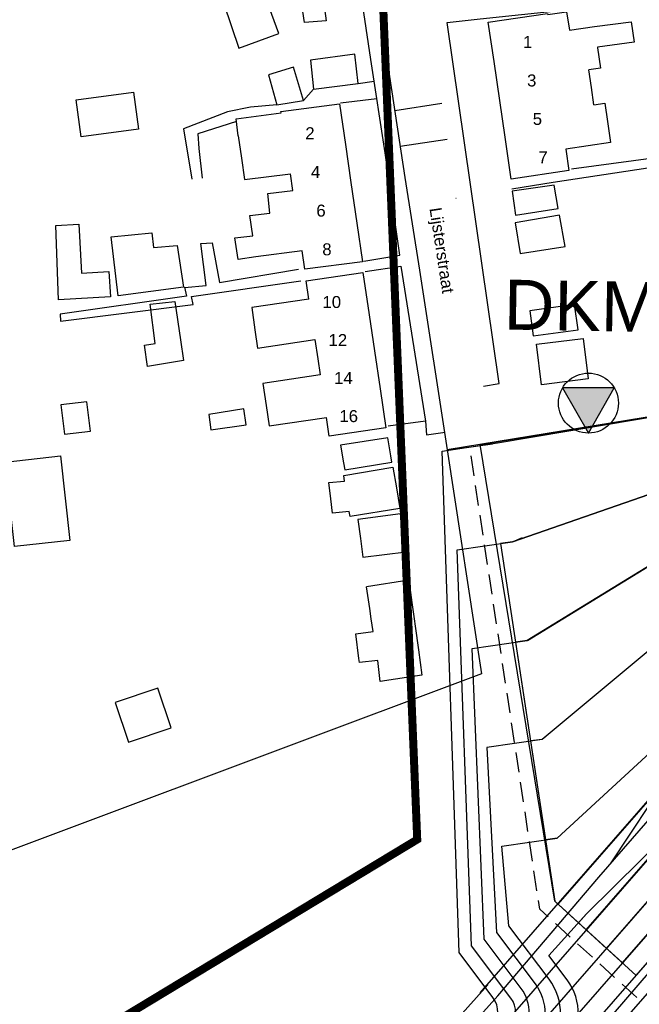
# Model space of a CAD drawing. Extents: x 158343 to 162498, y 431347 to 434500.
# Tile 30 of 220: x 158858 to 158935, y 433452 to 433575. Entities that reach past the tile are written whole.
import ezdxf

# ---------------------------------------------------------------- set-up
doc = ezdxf.new("R2010")
doc.units = 0
doc.header["$LTSCALE"] = 10
doc.header["$MEASUREMENT"] = 0
doc.linetypes.add('HIDDEN', pattern=[0.375, 0.25, -0.125])
doc.layers.add('000_onzichtbaar', color=8, linetype='CONTINUOUS', plot=False)
doc.layers.add('MEET', color=6, linetype='CONTINUOUS', plot=False)
for name, color, linetype in [('20_betonwerk', 252, 'CONTINUOUS'), ('44_plafonds', 8, 'CONTINUOUS'), ('47_binneninrichting', 8, 'CONTINUOUS'), ('bestaand 006m', 8, 'CONTINUOUS'), ('bestaand 007m', 8, 'CONTINUOUS'), ('bestaand 008m', 8, 'CONTINUOUS'), ('bestaand 009m', 8, 'CONTINUOUS'), ('bestaand 010m', 8, 'CONTINUOUS'), ('bestaand 011m', 8, 'CONTINUOUS'), ('bestaand 012m', 8, 'CONTINUOUS'), ('bestaande hoogtelijnen', 8, 'CONTINUOUS'), ('HUISNUM', 7, 'CONTINUOUS'), ('nieuw006m', 8, 'CONTINUOUS'), ('nieuw007m', 8, 'CONTINUOUS'), ('nieuw008m', 8, 'CONTINUOUS'), ('nieuw009m', 8, 'CONTINUOUS'), ('nieuw010m', 8, 'CONTINUOUS'), ('nieuw011m', 8, 'CONTINUOUS'), ('nieuw012m', 8, 'CONTINUOUS'), ('SONDERING-2', 7, 'CONTINUOUS'), ('STRNM', 7, 'CONTINUOUS')]:
    doc.layers.add(name, color=color, linetype=linetype)
doc.styles.add('Style-STANDARD', font='arial.ttf')
doc.styles.add('TXT_Copier', font='arial.ttf')

# ---------------------------------------------------------------- blocks, each defined once
blk = doc.blocks.new('SON-2')
at = {"layer": 'SONDERING-2', "transparency": 33554687}
h = blk.add_hatch(color=256, dxfattribs=at)
h.dxf.hatch_style = 1
h.paths.add_polyline_path([(0.004, -1.5), (1.287, 0.77), (-1.292, 0.763)])
at = {"layer": 'SONDERING-2'}
blk.add_lwpolyline([(0.004, -1.5), (1.287, 0.77), (-1.292, 0.763), (0.004, -1.5)], dxfattribs=at)
blk.add_circle((0, 0), 1.5, dxfattribs=at)
at = {"layer": 'SONDERING-2', "style": 'TXT_Copier'}
blk.add_attdef('BNO', (-1.135, 2.408), '', height=2.5, rotation=359.0358, dxfattribs=at)

msp = doc.modelspace()

# ---------------------------------------------------------------- linework, layer by layer
at = {"layer": '000_onzichtbaar', "flags": 128}
for points in [[(158883.53, 433417.13), (158883.54, 433417.14), (158883.73, 433417.28), (158883.83, 433417.36), (158883.93, 433417.44), (158884.03, 433417.52), (158885.31, 433418.49), (158886.87, 433419.78), (158888.31, 433420.98), (158889.63, 433422.24), (158890.95, 433423.44), (158892.45, 433425), (158894.55, 433427.19), (158896.47, 433429.23), (158896.68, 433429.47), (158902.5, 433435.98), (158906.13, 433439.97), (158917.68, 433452.87), (158930.31, 433467.72), (158943.78, 433483.17), (158955.81, 433498.29), (158957.14, 433500)], [(158931.75, 433469.37), (158946.66, 433491.9), (158952.29, 433500)]]:
    msp.add_lwpolyline(points, dxfattribs=at)
at = {"layer": '20_betonwerk'}
msp.add_line((158910.71, 433521), (158917.63, 433522.02), dxfattribs=at)
at = {"layer": '20_betonwerk', "linetype": 'HIDDEN', "flags": 128}
msp.add_lwpolyline([(158935.05, 433452.64), (158922.92, 433463.68), (158914.17, 433521.51)], dxfattribs=at)
at = {"layer": '44_plafonds', "flags": 128}
for points in [[(158888.36, 433586.2), (158893.02, 433587.69), (158895.43, 433580.73), (158896.2, 433574.8), (158893.5, 433574.61), (158892.72, 433579.87), (158890.69, 433579.22)], [(158887.82, 433572.32), (158890.29, 433573.23), (158888.37, 433578.48)], [(158883.44, 433576.92), (158885.3, 433571.39), (158887.82, 433572.32)], [(158917.2, 433569.71), (158916.48, 433574.64), (158923.89, 433575.73), (158923.91, 433575.61)], [(158923.91, 433575.61), (158926.27, 433575.93), (158926.64, 433573.65)], [(158929.75, 433574.11), (158934.36, 433574.69), (158934.73, 433572.14), (158930.13, 433571.52)], [(158926.64, 433573.65), (158929.75, 433574.11)], [(158894.25, 433569.9), (158894.64, 433566.27), (158900.22, 433566.96), (158899.8, 433570.62), (158894.25, 433569.9)], [(158930.14, 433571.44), (158930.52, 433568.87), (158929.07, 433568.66)], [(158930.13, 433571.52), (158930.14, 433571.44)], [(158917.92, 433564.85), (158917.2, 433569.71)], [(158892.15, 433569.03), (158889, 433568.04), (158890.05, 433564.32), (158893.38, 433564.83), (158892.15, 433569.03)], [(158929.38, 433566.49), (158929.07, 433568.66)], [(158865.58, 433560.28), (158864.95, 433564.92), (158872.13, 433565.88), (158872.75, 433561.25), (158865.58, 433560.28)], [(158929.69, 433564.32), (158929.38, 433566.49)], [(158890.58, 433563.29), (158890.55, 433563.47), (158897.89, 433564.41), (158898.62, 433559.35)], [(158918.59, 433560.26), (158917.92, 433564.85)], [(158929.69, 433564.32), (158931.05, 433564.52), (158931.39, 433562.2)], [(158885.22, 433560.44), (158884.96, 433562.53), (158890.58, 433563.29)], [(158931.39, 433562.2), (158931.77, 433559.58), (158926.16, 433558.76), (158926.56, 433556.08), (158919.36, 433555.02), (158918.59, 433560.26)], [(158885.22, 433560.44), (158885.63, 433557.63)], [(158898.62, 433559.35), (158899.32, 433554.57)], [(158885.63, 433557.63), (158886.02, 433554.95), (158891.74, 433555.68)], [(158892.06, 433553.59), (158891.74, 433555.68)], [(158899.32, 433554.57), (158900.06, 433549.48)], [(158889.16, 433550.76), (158888.93, 433553.21), (158892.06, 433553.59)], [(158925.21, 433551.33), (158924.73, 433554.27), (158919.48, 433553.52), (158919.9, 433550.49), (158925.21, 433551.33)], [(158887.05, 433547.92), (158886.68, 433550.44), (158889.16, 433550.76)], [(158926.08, 433546.59), (158925.39, 433550.49), (158919.84, 433549.56), (158920.47, 433545.69), (158926.08, 433546.59)], [(158869.06, 433543.45), (158869.27, 433540.29), (158862.76, 433539.9), (158862.43, 433549.2), (158865.31, 433549.39), (158865.62, 433543.24), (158869.06, 433543.45)], [(158900.06, 433549.48), (158900.76, 433544.66), (158893.56, 433543.74), (158893.22, 433546.02)], [(158870.2, 433540.42), (158869.36, 433547.78), (158874.42, 433548.28), (158874.63, 433546.47), (158877.59, 433546.71), (158878.37, 433541.48), (158870.2, 433540.42)], [(158887.43, 433545.28), (158885.21, 433544.97), (158884.81, 433547.67), (158887.05, 433547.92)], [(158893.22, 433546.02), (158887.43, 433545.28)], [(158894.06, 433540), (158893.71, 433542.28), (158900.82, 433543.33), (158901.6, 433538.05)], [(158874.83, 433534.46), (158874.23, 433539.39), (158877.28, 433539.71), (158878.01, 433534.89)], [(158894.06, 433540), (158886.91, 433538.95), (158887.32, 433536.14)], [(158927.73, 433536.18), (158927.28, 433539.33), (158921.67, 433538.52), (158922.09, 433535.4), (158927.73, 433536.18)], [(158901.6, 433538.05), (158902.26, 433533.54)], [(158887.32, 433536.14), (158887.65, 433533.88), (158894.81, 433534.93)], [(158878.01, 433534.89), (158878.39, 433532.32), (158873.89, 433531.58), (158873.51, 433534.23), (158874.83, 433534.46)], [(158894.81, 433534.93), (158895.17, 433532.54)], [(158923.13, 433529.3), (158922.52, 433534.37), (158928.34, 433535.07), (158928.95, 433530.01), (158923.13, 433529.3)], [(158895.17, 433532.54), (158895.47, 433530.52)], [(158902.26, 433533.54), (158902.96, 433528.76)], [(158895.47, 433530.52), (158888.3, 433529.46), (158888.7, 433526.7)], [(158902.96, 433528.76), (158903.67, 433523.92), (158896.61, 433522.88), (158896.27, 433525.21)], [(158863.5, 433523.1), (158866.74, 433523.49), (158866.29, 433527.16), (158863.05, 433526.76), (158863.5, 433523.1)], [(158881.55, 433525.56), (158881.82, 433523.64), (158886.2, 433524.26), (158885.92, 433526.26)], [(158885.92, 433526.26), (158881.55, 433525.56)], [(158888.7, 433526.7), (158889.08, 433524.15), (158896.27, 433525.21)], [(158904.29, 433520.4), (158903.91, 433522.65), (158898, 433521.72), (158898.38, 433519.53)], [(158856.08, 433519.61), (158863.02, 433520.38), (158864.19, 433509.83), (158857.25, 433509.06), (158856.08, 433519.61)], [(158898.38, 433519.53), (158898.54, 433518.63), (158904.42, 433519.59), (158904.29, 433520.4)], [(158898.52, 433517.25), (158898.42, 433517.94), (158904.57, 433518.99), (158904.99, 433516.4)], [(158896.8, 433515.04), (158896.57, 433517.06), (158898.52, 433517.25)], [(158904.99, 433516.4), (158905.41, 433513.8), (158899.2, 433512.81), (158899.1, 433513.45)], [(158899.1, 433513.45), (158897, 433513.24), (158896.8, 433515.04)], [(158905.86, 433510.77), (158905.5, 433513.14), (158900.19, 433512.42), (158900.49, 433510.07)], [(158900.49, 433510.07), (158900.79, 433507.71), (158906.22, 433508.4), (158905.86, 433510.77)], [(158906.56, 433504.83), (158901.28, 433504.03)], [(158901.67, 433501.32), (158901.28, 433504.03)], [(158906.56, 433504.83), (158906.94, 433502.06)], [(158906.94, 433502.06), (158907.22, 433500)], [(158901.86, 433500), (158901.67, 433501.32)], [(158902.08, 433498.44), (158901.86, 433500)], [(158907.22, 433500), (158907.34, 433499.09)], [(158907.34, 433499.09), (158907.74, 433496.12)], [(158900.3, 433495.07), (158899.92, 433498.14), (158902.08, 433498.44)], [(158907.74, 433496.12), (158908.17, 433492.98), (158902.98, 433492.17), (158902.68, 433494.81), (158900.37, 433494.54), (158900.3, 433495.07)], [(158876.84, 433486.36), (158875.18, 433491.33), (158869.83, 433489.54), (158871.49, 433484.57), (158876.84, 433486.36)]]:
    msp.add_lwpolyline(points, dxfattribs=at)
at = {"layer": '47_binneninrichting', "flags": 128}
for points in [[(158900.94, 433544.73), (158905.44, 433545.48), (158903.61, 433558.29), (158901.81, 433569.99), (158898.9, 433589.61), (158898.77, 433590.1), (158898.42, 433590.69), (158898.15, 433591.11), (158897.79, 433591.5), (158897.52, 433591.92), (158897.13, 433592.28), (158896.74, 433592.58), (158896.38, 433592.73), (158896.02, 433592.97), (158895.66, 433593.06), (158895.27, 433593.18), (158894.85, 433593.27), (158894.43, 433593.33), (158893.92, 433593.33), (158893.44, 433593.3), (158892.72, 433593.15), (158891.25, 433592.58), (158875.74, 433587.12), (158855.13, 433579.02)], [(158902.02, 433581.9), (158906.07, 433555.2), (158907.9, 433543.62), (158911.35, 433521.15), (158911.35, 433521.12)], [(158915.89, 433529.12), (158917.83, 433529.44), (158911.35, 433574.58), (158915.1, 433575), (158917.07, 433575.21), (158927.01, 433576.26), (158943.99, 433578.87), (158944.77, 433573.83)], [(158900.22, 433566.96), (158902.23, 433567.26)], [(158893.38, 433564.83), (158894.64, 433566.27)], [(158898, 433564.56), (158902.56, 433565.1)], [(158904.8, 433563.6), (158910.69, 433564.5)], [(158890.05, 433564.32), (158886.78, 433563.99), (158883.87, 433563.42), (158878.38, 433561.29), (158879.43, 433554.99)], [(158885, 433562.21), (158880.18, 433560.66), (158880.3, 433558.83)], [(158905.47, 433559.15), (158911.35, 433560.01)], [(158880.3, 433558.83), (158880.72, 433555.14)], [(158919.42, 433553.79), (158924.61, 433554.63), (158948.25, 433558.23)], [(158926.89, 433556.28), (158942.37, 433558.38)], [(158912.43, 433552.62), (158912.45, 433552.62)], [(158878.51, 433541.46), (158881.23, 433541.7), (158880.54, 433546.95), (158881.98, 433547.04)], [(158881.95, 433547.04), (158882.88, 433542.09), (158892.75, 433543.74)], [(158901.09, 433543.44), (158905.56, 433544.13), (158908.62, 433524.72), (158903.97, 433524.09)], [(158878.5, 433541.49), (158878.77, 433540.38), (158862.96, 433538.1), (158863.02, 433537.26), (158879.58, 433539.33), (158879.37, 433540.32), (158893.05, 433542.27)], [(158908.62, 433524.72), (158908.77, 433523.04), (158911.08, 433523.37)], [(158911.35, 433521.12), (158916.99, 433521.9)]]:
    msp.add_lwpolyline(points, dxfattribs=at)
at = {"layer": 'bestaand 006m'}
for points in [[(159248.54, 433732.5), (159235.46, 433728.88), (159174.48, 433712.58), (159168.46, 433709.78), (159168.46, 433709.78), (159159.02, 433720.01), (159112.1, 433679.69), (159083.12, 433665.44), (159071.08, 433659.9), (159072.53, 433650.73), (159027.44, 433633.44), (159017.22, 433629.63), (158999.34, 433623.15), (158945.25, 433607.94, 0.353768), (158941.71, 433601.84), (158947.42, 433580.54), (158950.64, 433556), (158952.81, 433532.99, -0.420703), (158948.33, 433527.18), (158911.35, 433521.15), (158915.65, 433493.15), (158812.74, 433454.55)], [(158924.79, 433464.68), (158915.47, 433521.82), (158948.33, 433527.18, 0.420703), (158952.81, 433532.99), (158950.64, 433556), (158947.42, 433580.54), (158941.71, 433601.84, -0.353768), (158945.25, 433607.94), (158999.34, 433623.15), (159027.44, 433633.44), (159072.53, 433650.73), (159081.69, 433652.81), (159047.76, 433602.88), (158999.88, 433549.25), (158981.73, 433529.12), (158925.16, 433464.34)]]:
    msp.add_lwpolyline(points, format="xyb", dxfattribs=at)
at = {"layer": 'bestaand 007m'}
msp.add_lwpolyline([(158915.48, 433453.25), (158981.73, 433529.12), (159018.03, 433569.37), (159047.76, 433602.88), (159081.69, 433652.81), (159085.13, 433661.43), (159085.13, 433661.43), (159114.31, 433675.57), (159115.73, 433676.13), (159124.59, 433670.36), (159179.32, 433702.22), (159237.59, 433720.1), (159396.82, 433787.02)], dxfattribs=at)
msp.add_lwpolyline([(159047.76, 433602.88), (159079.13, 433649.05), (159073.88, 433647.03), (159048.77, 433637.34, 0.002024), (159048.7, 433637.31), (159035.92, 433632.27, 0.177239), (159027.23, 433624.34), (159022.29, 433615.78), (159014.59, 433604.47, -0.376514), (158998.7, 433600.76, 0.069456), (158963.6, 433608.61, 0.422279), (158952.38, 433596.51), (158957.33, 433534.26, -0.348337), (158945.55, 433518.68), (158919.5, 433509.66), (158918.02, 433509.43), (158924.79, 433464.68), (158925.16, 433464.34), (158981.73, 433529.12), (159018.03, 433569.37)], format="xyb", close=True, dxfattribs=at)
at = {"layer": 'bestaand 008m'}
msp.add_lwpolyline([(159181.6, 433697.3, 0.08662), (159125.48, 433660.65), (159115.67, 433654.54), (159107.09, 433659.8), (159095.29, 433658.02), (159091.84, 433649.4), (159022.21, 433565.59), (158985.35, 433525.99), (158919.75, 433450.81), (158911.94, 433442.03, -0.03121), (158885.02, 433414.73), (158878.11, 433409.19)], format="xyb", dxfattribs=at)
msp.add_lwpolyline([(159089.57, 433646.66), (159049.89, 433631.51, 0.016481), (159049.28, 433631.25), (159034.48, 433624.45, 0.137319), (159028.71, 433618.68), (159020.18, 433604.36), (159014.18, 433593.96, -0.344571), (159002.75, 433589.35), (158968.34, 433599.25, 0.419178), (158961.97, 433596.91), (158961.4, 433589.48), (158961.4, 433537.07, -0.336299), (158950.27, 433515.02), (158921.33, 433497.29), (158919.88, 433497.11), (158924.79, 433464.68), (158928.72, 433461.1), (158985.35, 433525.99), (159022.21, 433565.59)], format="xyb", close=True, dxfattribs=at)
at = {"layer": 'bestaand 009m'}
msp.add_lwpolyline([(159240.49, 433708.21), (159183.27, 433693.7, 0.082445), (159127.94, 433657.15), (159102.86, 433636.01), (159094.69, 433641.01), (159090.27, 433643.75), (159050.17, 433586.94), (159024.96, 433563.14), (158987.96, 433523.73), (158922.15, 433448.34), (158914.35, 433439.56, -0.03121), (158887.42, 433412.25), (158880.51, 433406.72)], format="xyb", dxfattribs=at)
msp.add_lwpolyline([(159050.17, 433586.94), (159086.26, 433638.08), (159077.79, 433634.98, 0.021101), (159076.99, 433634.7), (159041.45, 433620.41, 0.199604), (159029.21, 433611.04), (159016.23, 433589.89, -0.354353), (159001.83, 433582.66), (158999.52, 433583.2), (158979.04, 433587.93, 0.375189), (158969.39, 433583.47), (158968.8, 433578.41), (158965.73, 433535.12, -0.211446), (158955.95, 433512.21), (158923.21, 433484.93), (158921.75, 433484.75), (158924.79, 433464.68), (158931.27, 433458.78), (158987.96, 433523.73), (159024.96, 433563.14)], format="xyb", close=True, dxfattribs=at)
at = {"layer": 'bestaand 010m'}
msp.add_lwpolyline([(159240.41, 433705.17), (159184.4, 433691.23, 0.072531), (159129.89, 433654.37), (159097.04, 433626.63), (159086.2, 433633.34), (159052.25, 433585.11), (159026.82, 433561.54), (158990, 433521.97), (158923.75, 433446.11), (158916.23, 433437.62, -0.03121), (158889.3, 433410.32), (158882.39, 433404.79)], format="xyb", dxfattribs=at)
msp.add_lwpolyline([(159026.82, 433561.54), (159052.25, 433585.11), (159083.52, 433629.53), (159076.06, 433626.04, 0.02917), (159074.98, 433625.61), (159046.83, 433612.42, 0.183804), (159035.12, 433603.11), (159019.7, 433578.47, -0.343223), (159005.87, 433573.41), (158985.14, 433576.82, 0.437322), (158977.16, 433568.94), (158971.55, 433529.12, -0.153715), (158959.39, 433505.05), (158950.47, 433495.95), (158925.08, 433472.57), (158923.62, 433472.39), (158924.79, 433464.68), (158933.25, 433456.98), (158990, 433521.97)], format="xyb", close=True, dxfattribs=at)
at = {"layer": 'bestaand 011m'}
msp.add_lwpolyline([(158925.52, 433444.58), (158991.77, 433520.44), (159028.58, 433559.99), (159054.14, 433583.45), (159081.98, 433623.01), (159091.07, 433617.41), (159131.95, 433651.43, -0.058415), (159185.54, 433688.83), (159241.56, 433702.44, 0.067536)], format="xyb", dxfattribs=at)
msp.add_lwpolyline([(159028.58, 433559.99), (159054.14, 433583.45), (159080.56, 433620.99), (159046.78, 433601.33, 0.130637), (159036.41, 433592.49), (159028.34, 433575.69, -0.372637), (159021.89, 433569.13), (159012.17, 433568.61), (159001.23, 433568.61, 0.397259), (158983.96, 433554.88, -0.107121), (158966.25, 433500.19), (158928.75, 433463.1), (158927.74, 433461.99), (158934.98, 433455.41), (158991.77, 433520.44)], format="xyb", close=True, dxfattribs=at)
at = {"layer": 'bestaand 012m'}
msp.add_lwpolyline([(159408.89, 433775.04), (159408.89, 433775.04, -0.067796), (159242.64, 433699.85), (159186.67, 433686.3, 0.05566), (159133.59, 433649.1), (159093.65, 433616.62), (159093.68, 433610.92), (159081.13, 433601.99), (159072.77, 433607.86), (159055.82, 433582.02), (159030.18, 433558.57), (158993.66, 433518.81), (158927.41, 433442.94)], format="xyb", dxfattribs=at)
at = {"layer": 'bestaande hoogtelijnen'}
msp.add_lwpolyline([(158916.41, 433454.24), (158908.61, 433445.46, -0.03121), (158881.68, 433418.16), (158874.77, 433412.62)], format="xyb", dxfattribs=at)
at = {"layer": 'MEET', "const_width": 1}
msp.add_lwpolyline([(159217.96, 434088.85), (159435.98, 434020.25), (159504.62, 433836.46), (159784.94, 433953.55), (159866.41, 433734.33), (159822.4, 433519.03), (159655.9, 433512.46), (159222.15, 433324.12), (159221.05, 433289.09), (159066.14, 433159.95), (158988.58, 433123), (158887.87, 433065.24), (158810.46, 433043.05), (158594.73, 433280.89), (158643.69, 433366.24), (158736.01, 433394.89), (158840.95, 433432.1), (158907.6, 433472.41), (158902.41, 433599.51), (159112.89, 433678.64), (159214.78, 433765.28), (159227.57, 433847.1)], close=True, dxfattribs=at)
at = {"layer": 'nieuw006m'}
msp.add_lwpolyline([(158916.98, 433448.91, 0.347404), (158917.07, 433452.63), (158912.83, 433458.28), (158910.71, 433521), (158917.63, 433522.02), (158948.33, 433527.18), (158948.33, 433527.18, 0.420703), (158952.81, 433532.99), (158950.5, 433558.37), (158947.42, 433580.54), (158941.71, 433601.84, -0.353768), (158945.25, 433607.94), (158964.12, 433612.88), (158996.82, 433622.14), (158996.82, 433622.14), (159005.27, 433625.41), (159004.71, 433624.89), (159027.44, 433633.44), (159072.9, 433650.93), (159070.06, 433658.4)], format="xyb", dxfattribs=at)
at = {"layer": 'nieuw007m', "flags": 128}
for points in [[(158919.5, 433509.66), (158945.55, 433518.68, 0.348337), (158957.33, 433534.26), (158952.38, 433596.51, -0.422279), (158963.6, 433608.61), (158963.6, 433608.61, -0.069456), (158998.7, 433600.76), (158998.7, 433600.76, 0.376514), (159014.59, 433604.47), (159022.29, 433615.78), (159027.23, 433624.34, -0.177239), (159035.92, 433632.27), (159048.7, 433637.31, -0.002024), (159048.77, 433637.34), (159073.88, 433647.03), (159083.58, 433650.76), (159084.99, 433659.64)], [(158893.54, 433420.98), (158896.59, 433424.19), (158901.45, 433429.37), (158909.04, 433437.46), (158914.86, 433443.61), (158919.21, 433448.86, 0.347404), (158919.3, 433452.58), (158914.39, 433459.11), (158912.58, 433508.65), (158919.5, 433509.66), (158920.78, 433510.17)]]:
    msp.add_lwpolyline(points, format="xyb", dxfattribs=at)
at = {"layer": 'nieuw008m', "flags": 128}
for points in [[(158921.37, 433497.31), (158950.27, 433515.02, 0.336299), (158961.4, 433537.07), (158961.4, 433589.48), (158961.97, 433596.91, -0.419178), (158968.34, 433599.25), (159002.75, 433589.35, 0.344571), (159014.18, 433593.96), (159020.18, 433604.36), (159028.71, 433618.68, -0.137319), (159034.48, 433624.45), (159049.28, 433631.25, -0.016481), (159049.89, 433631.51), (159089.57, 433646.66), (159091.84, 433649.4), (159091.84, 433649.4), (159095.29, 433658.02), (159107.09, 433659.8), (159115.11, 433654.88), (159123.15, 433665.64, -0.058782), (159128.79, 433671.59), (159239.51, 433763.92, 0.214466), (159257.35, 433809.78)], [(158894.8, 433419.77), (158897.87, 433422.98), (158902.72, 433428.17), (158910.32, 433436.26), (158916.17, 433442.45), (158920.43, 433447.59, 0.347404), (158920.58, 433453.78), (158915.95, 433459.95), (158914.45, 433496.29), (158921.33, 433497.29), (158922, 433497.68)]]:
    msp.add_lwpolyline(points, format="xyb", dxfattribs=at)
at = {"layer": 'nieuw009m', "flags": 128}
for points in [[(159241.88, 433759.25), (159130.91, 433670.86, 0.069541), (159124.09, 433663.98), (159102.45, 433636.24), (159094.52, 433641.1), (159077.79, 433634.98, 0.021101), (159076.99, 433634.7), (159041.45, 433620.41, 0.199604), (159029.21, 433611.04), (159016.23, 433589.89, -0.354353), (159001.83, 433582.66), (158979.04, 433587.93, 0.375189), (158969.39, 433583.47), (158968.8, 433578.41), (158965.73, 433535.12, -0.211446), (158955.95, 433512.21), (158923.21, 433484.93)], [(158923.69, 433485.28), (158923.21, 433484.93), (158916.32, 433483.93), (158917.51, 433460.78), (158922.35, 433454.35, -0.347752), (158922.16, 433446.91), (158917.48, 433441.29), (158917.48, 433441.29), (158911.59, 433435.06), (158904, 433426.97), (158899.14, 433421.78), (158896.07, 433418.56)]]:
    msp.add_lwpolyline(points, format="xyb", dxfattribs=at)
at = {"layer": 'nieuw010m', "flags": 128}
for points in [[(158925.11, 433472.6), (158950.47, 433495.95), (158959.39, 433505.05, 0.153715), (158971.55, 433529.12), (158977.16, 433568.94), (158977.16, 433568.94, -0.437322), (158985.14, 433576.82, -0.107201), (158985.14, 433576.82), (158985.14, 433576.82), (159005.87, 433573.41, 0.342898), (159019.7, 433578.46), (159035.12, 433603.11, -0.183804), (159046.83, 433612.42), (159074.98, 433625.61, -0.02917), (159076.06, 433626.04), (159088.52, 433631.87), (159096.43, 433627.03), (159124.89, 433662.13, -0.083653), (159133.3, 433670.16), (159248.83, 433755.71, 0.307075)], [(158897.34, 433417.36), (158900.41, 433420.58), (158905.28, 433425.78), (158912.87, 433433.86), (158918.79, 433440.13), (158921.64, 433443.56), (158923.88, 433446.24, 0.348072), (158924.1, 433454.93), (158919.07, 433461.62), (158918.19, 433471.57), (158925.08, 433472.57), (158925.11, 433472.6)]]:
    msp.add_lwpolyline(points, format="xyb", dxfattribs=at)
at = {"layer": 'nieuw011m', "flags": 128}
msp.add_lwpolyline([(158891.68, 433409.35), (158901.68, 433419.38), (158906.55, 433424.58), (158914.14, 433432.66), (158920.1, 433438.97), (158925.84, 433445.88), (158926.09, 433446.18, 0.348725), (158926.33, 433454.88), (158924.04, 433457.92), (158928.75, 433463.1), (158966.25, 433500.19, 0.107121), (158983.96, 433554.88), (158983.96, 433554.88, -0.397259), (159001.23, 433568.61), (159012.17, 433568.61), (159021.89, 433569.13, 0.372637), (159028.34, 433575.69), (159036.41, 433592.49, -0.130637), (159046.78, 433601.33), (159082.96, 433622.38), (159091.07, 433617.41), (159126.77, 433661.72, -0.100932), (159134.23, 433668.37), (159261.86, 433754.53, 0.31524)], format="xyb", dxfattribs=at)
at = {"layer": 'nieuw012m', "flags": 128}
msp.add_lwpolyline([(159285.69, 433761.41), (159138.98, 433668.47, 0.121024), (159126.08, 433657.87), (159095.57, 433617), (159091.46, 433613.16), (159089.21, 433607.6), (159081.13, 433601.99), (159073.62, 433607.3), (159049.85, 433593.36, 0.188878), (159034.36, 433576.74), (159030.89, 433566.41, -0.346059), (159025.87, 433561.71), (159002.33, 433559.12, 0.397393), (158992.95, 433551.13), (158988.14, 433535.29), (158981.44, 433516.97), (158977.57, 433505.13), (158973.66, 433497.29), (158950.09, 433471.54), (158932.09, 433450.6)], format="xyb", dxfattribs=at)

# ---------------------------------------------------------------- block references
at = {"layer": 'SONDERING-2'}
ref = msp.add_blockref('SON-2', (158929, 433527), dxfattribs=dict(at, xscale=2.5, yscale=2.5, zscale=2.5))
ref.add_attrib('BNO', 'DKM101', (158918.39, 433536.2), dxfattribs={"height": 6.25, "rotation": 359.0358, "style": 'TXT_Copier'})

# ---------------------------------------------------------------- texts
at = {"layer": 'HUISNUM', "style": 'Style-STANDARD'}
for s, p in [('1', (158920.82, 433571.41)), ('3', (158921.33, 433566.6)), ('2', (158893.61, 433560)), ('4', (158894.32, 433555.16)), ('10', (158895.75, 433538.89)), ('12', (158896.51, 433534.13))]:
    msp.add_text(s, height=1.5, dxfattribs=at).set_placement(p)
for s, p in [('5', (158922.04, 433561.79)), ('7', (158922.75, 433556.99)), ('6', (158894.99, 433550.32)), ('8', (158895.73, 433545.48)), ('14', (158897.2, 433529.38)), ('16', (158897.87, 433524.62))]:
    msp.add_text(s, height=1.5, rotation=0.0573, dxfattribs=at).set_placement(p)
at = {"layer": 'STRNM', "style": 'Style-STANDARD'}
msp.add_text('Lijsterstraat', height=1.5, rotation=278.6242, dxfattribs=at).set_placement((158909.13, 433551.34))

doc.saveas('drawing.dxf')
